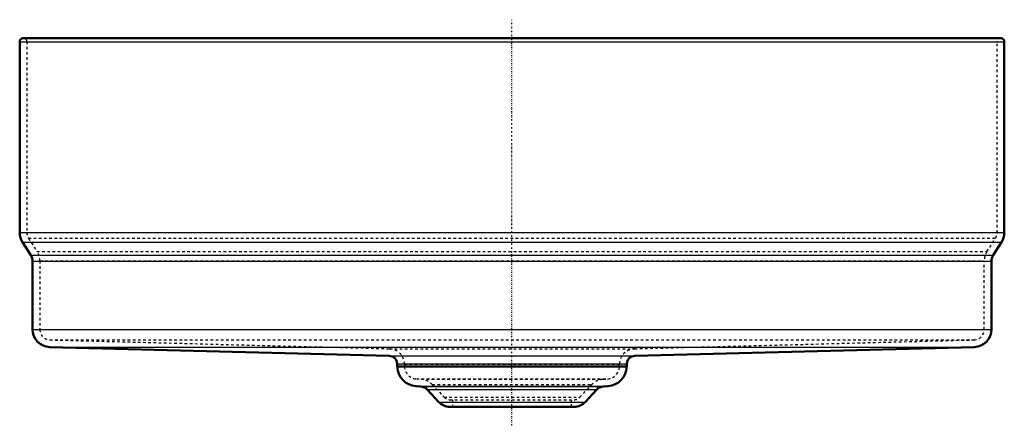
# Model space of a CAD drawing. Header units: millimetres. Extents: x -190 to 190, y -7 to 150.
import ezdxf

# ---------------------------------------------------------------- set-up
doc = ezdxf.new("R2010")
doc.units = ezdxf.units.MM
doc.linetypes.add('Center', pattern=[1.5, 0.45, -0.5, 0.05, -0.5])
doc.linetypes.add('Dashed', pattern=[2, 1, -1])
for name, color, linetype, lineweight in [('2d ConnectionPoints', 7, 'Continuous', 50), ('AM_0', 7, 'Continuous', 50), ('AM_4', 3, 'Continuous', 25), ('AM_7', 7, 'Center', 25), ('AM_9', 6, 'Dashed', 25)]:
    doc.layers.add(name, color=color, linetype=linetype, lineweight=lineweight)

msp = doc.modelspace()

# ---------------------------------------------------------------- linework, layer by layer
at = {"layer": '2d ConnectionPoints'}
msp.add_point((0, 0), dxfattribs=at)
msp.add_point((0, 0), dxfattribs=at)
at = {"layer": 'AM_0'}
for p, q in [((-190, 141.08), (-190, 67.31)), ((188.62, 142.46), (-188.62, 142.46)), ((190, 67.31), (190, 141.08)), ((-188.92, 63.65), (-185.68, 58.61)), ((185.68, 58.61), (188.92, 63.65)), ((-185, 56.31), (-185, 29.89)), ((185, 29.89), (185, 56.31)), ((-178.42, 23.13), (-47.46, 19.7)), ((47.46, 19.7), (178.42, 23.13)), ((-44.3, 16.6), (-44.26, 15.54)), ((-44.26, 15.54), (44.26, 15.54)), ((44.26, 15.54), (44.3, 16.6)), ((-37.05, 8.02), (-35.24, 7.89)), ((35.24, 7.89), (37.05, 8.02)), ((-32.77, 6.71), (-28.21, 1.83)), ((28.21, 1.83), (32.77, 6.71)), ((-24, 0), (24, 0))]:
    msp.add_line(p, q, dxfattribs=at)
for centre, radius, start, end in [((-188.62, 141.08), 1.38, 90, 180), ((188.62, 141.08), 1.38, 0, 90), ((-183.24, 67.31), 6.76, 180, 212.78), ((183.24, 67.31), 6.76, 327.22, 0), ((-189.24, 56.31), 4.24, 0, 32.78), ((189.24, 56.31), 4.24, 147.22, 180), ((-178.24, 29.89), 6.76, 180, 268.5), ((178.24, 29.89), 6.76, 271.5, 360), ((-47.54, 16.46), 3.24, 2.5, 88.5), ((47.54, 16.46), 3.24, 91.5, 177.5), ((-36.5, 15.76), 7.76, 181.5968, 265.9372), ((36.5, 15.76), 7.76, 274.0628, 358.4032), ((-35.5, 4.16), 3.74, 43.0152, 85.9372), ((35.5, 4.16), 3.74, 94.0628, 136.9848), ((-24, 5.76), 5.76, 223.0152, 270), ((24, 5.76), 5.76, 270, 316.9848)]:
    msp.add_arc(centre, radius, start, end, dxfattribs=at)
at = {"layer": 'AM_4'}
for p, q in [((-190, 141.08), (190, 141.08)), ((-190, 67.31), (190, 67.31)), ((-188.92, 63.65), (188.92, 63.65)), ((-185.68, 58.61), (185.68, 58.61)), ((-185, 56.31), (185, 56.31)), ((-185, 29.89), (185, 29.89)), ((-178.42, 23.13), (178.42, 23.13)), ((-47.46, 19.7), (47.46, 19.7)), ((-44.3, 16.6), (44.3, 16.6)), ((-37.05, 8.02), (37.05, 8.02)), ((-35.24, 7.89), (35.24, 7.89)), ((-32.77, 6.71), (32.77, 6.71)), ((-28.21, 1.83), (28.21, 1.83))]:
    msp.add_line(p, q, dxfattribs=at)
at = {"layer": 'AM_7'}
msp.add_line((0, -7.12), (0, 149.58), dxfattribs=at)
at = {"layer": 'AM_9'}
for p, q in [((-187.24, 141.08), (-187.24, 67.31)), ((187.24, 67.31), (187.24, 141.08)), ((-186.6, 65.15), (-183.32, 60.04)), ((-186.6, 65.15), (186.6, 65.15)), ((183.32, 60.04), (186.6, 65.15)), ((-183.32, 60.04), (183.32, 60.04)), ((-182.24, 56.38), (-182.24, 29.89)), ((-182.24, 56.38), (182.24, 56.38)), ((182.24, 29.89), (182.24, 56.38)), ((-178.34, 25.89), (-47.34, 22.46)), ((-178.34, 25.89), (178.34, 25.89)), ((47.34, 22.46), (178.34, 25.89)), ((-47.34, 22.46), (47.34, 22.46)), ((-41.5, 16.46), (-41.5, 15.76)), ((-41.5, 16.46), (41.5, 16.46)), ((-41.5, 15.76), (41.5, 15.76)), ((-41.5, 15.64), (-41.49, 15.55)), ((41.5, 15.64), (-41.5, 15.64)), ((-41.49, 15.55), (41.49, 15.55)), ((41.49, 15.55), (41.5, 15.64)), ((41.5, 15.76), (41.5, 16.46)), ((-36.85, 10.78), (-35.04, 10.65)), ((-36.85, 10.78), (36.85, 10.78)), ((-35.04, 10.65), (35.04, 10.65)), ((-30.75, 8.6), (-26.19, 3.71)), ((-30.75, 8.6), (30.75, 8.6)), ((26.19, 3.71), (30.75, 8.6)), ((35.04, 10.65), (36.85, 10.78)), ((-26.19, 3.71), (26.19, 3.71)), ((-24, 2.76), (24, 2.76)), ((-23, 2.76), (-23, 0)), ((23, 0), (23, 2.76))]:
    msp.add_line(p, q, dxfattribs=at)
for centre, radius, start, end in [((-188.62, 141.08), 1.38, 0, 90), ((188.62, 141.08), 1.38, 90, 180), ((-183.24, 67.31), 4, 180, 212.78), ((183.24, 67.31), 4, 327.22, 360), ((-189, 56.38), 6.76, 360, 32.78), ((189, 56.38), 6.76, 147.22, 180), ((-178.24, 29.89), 4, 180, 268.4987), ((178.24, 29.89), 4, 271.5013, 0), ((-47.5, 16.46), 6, 360, 88.4987), ((47.5, 16.46), 6, 91.5013, 180), ((-36.5, 15.76), 5, 180, 181.3748), ((-36.5, 15.76), 5, 182.5, 265.94), ((36.5, 15.76), 5, 274.06, 357.5), ((36.5, 15.76), 5, 358.6252, 0), ((-35.5, 4.16), 6.5, 43.02, 85.94), ((35.5, 4.16), 6.5, 94.06, 136.98), ((-24, 5.76), 3, 223.02, 270), ((24, 5.76), 3, 270, 316.98)]:
    msp.add_arc(centre, radius, start, end, dxfattribs=at)

doc.saveas('drawing.dxf')
